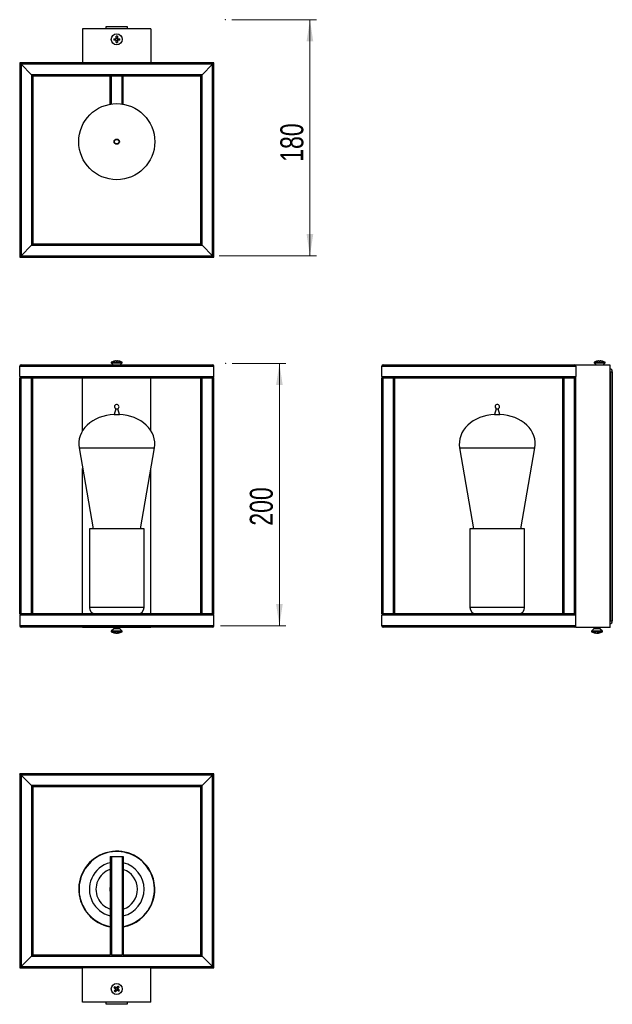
# Model space of a CAD drawing. Header units: millimetres. Extents: x 62 to 152, y 34 to 184.
import ezdxf

# ---------------------------------------------------------------- set-up
doc = ezdxf.new("R2010")
doc.units = ezdxf.units.MM
doc.header["$PDSIZE"] = -1
doc.styles.add('SLDTEXTSTYLE0', font='TXT', dxfattribs={"width": 0.75})
doc.dimstyles.new('SLDDIMSTYLE0', dxfattribs={"dimtxt": 3.5, "dimasz": 3.302, "dimexe": 0, "dimexo": 0.0625, "dimgap": 0.875, "dimtad": 1, "dimlfac": 5, "dimrnd": 1e-09, "dimzin": 12, "dimdsep": 46, "dimtxsty": 'SLDTEXTSTYLE0', "dimsah": 1, "dimcen": 0.09, "dimadec": 0, "dimazin": 3, "dimtfac": 1, "dimtofl": 0, "dimtmove": 0, "dimatfit": 3, "dimfxl": 0, "dimfrac": 2, "dimtolj": 1, "dimtzin": 12, "dimarcsym": 0})

# ---------------------------------------------------------------- blocks, each defined once
blk = doc.blocks.new('_D')
at = {"color": 7, "linetype": 'Continuous', "lineweight": 18}
for p, q in [((94.33, 131.9), (102.53, 131.9)), ((101.53, 131.9), (101.53, 91.9)), ((92.53, 91.9), (102.53, 91.9))]:
    blk.add_line(p, q, dxfattribs=at)
for points in [[(101.53, 131.9), (101.02, 128.6), (102.03, 128.6)], [(101.53, 91.9), (102.03, 95.2), (101.02, 95.2)]]:
    blk.add_solid(points, dxfattribs=at)
at = {"color": 7, "linetype": 'Continuous', "lineweight": 18, "insert": (97.01, 107.16), "char_height": 3.5, "attachment_point": 1, "rotation": 90, "style": 'SLDTEXTSTYLE0'}
blk.add_mtext('200', dxfattribs=at)
blk = doc.blocks.new('_D_1')
at = {"color": 7, "linetype": 'Continuous', "lineweight": 18}
for p, q in [((94.27, 184.32), (107.18, 184.32)), ((106.18, 184.32), (106.18, 148.32)), ((92.33, 148.32), (107.18, 148.32))]:
    blk.add_line(p, q, dxfattribs=at)
for points in [[(106.18, 184.32), (105.67, 181.01), (106.69, 181.01)], [(106.18, 148.32), (106.69, 151.62), (105.67, 151.62)]]:
    blk.add_solid(points, dxfattribs=at)
at = {"color": 7, "linetype": 'Continuous', "lineweight": 18, "insert": (101.67, 162.65), "char_height": 3.5, "attachment_point": 1, "rotation": 90, "style": 'SLDTEXTSTYLE0'}
blk.add_mtext('180', dxfattribs=at)

msp = doc.modelspace()

# ---------------------------------------------------------------- linework, layer by layer
at = {"color": 7, "linetype": 'Continuous', "lineweight": 25}
for p, q in [((75.1258, 182.917), (75.1258, 183.257)), ((75.1258, 183.257), (78.3258, 183.257)), ((78.3258, 183.257), (78.3258, 182.917)), ((81.9258, 182.917), (71.5258, 182.917)), ((71.5258, 182.917), (71.5258, 177.717)), ((76.6221, 181.5027), (76.621, 181.7852)), ((76.827, 181.7861), (76.8281, 181.5035)), ((81.9258, 182.917), (81.9258, 177.717)), ((76.2567, 181.4181), (76.5393, 181.4192)), ((76.5401, 181.2132), (76.2576, 181.2121)), ((76.5345, 181.4192), (76.5354, 181.2132)), ((76.8281, 181.5083), (76.6221, 181.5074)), ((76.6247, 180.8479), (76.6236, 181.1305)), ((76.6236, 181.1257), (76.8296, 181.1265)), ((76.8296, 181.1313), (76.8307, 180.8487)), ((76.9115, 181.4207), (77.1941, 181.4218)), ((77.1949, 181.2158), (76.9123, 181.2147)), ((76.9171, 181.2147), (76.9163, 181.4207)), ((71.5258, 177.717), (61.9258, 177.717)), ((62.1258, 177.517), (61.9258, 177.717)), ((61.9258, 177.717), (61.9258, 148.117)), ((61.9258, 177.717), (62.1258, 177.517)), ((91.3258, 177.517), (62.1258, 177.517)), ((63.7258, 175.917), (62.1258, 177.517)), ((62.1258, 177.517), (62.1258, 148.317)), ((81.9258, 177.717), (71.5258, 177.717)), ((91.5258, 177.717), (81.9258, 177.717)), ((89.7258, 175.917), (91.3258, 177.517)), ((91.3258, 177.517), (91.5258, 177.717)), ((91.5258, 177.717), (91.3258, 177.517)), ((91.3258, 148.317), (91.3258, 177.517)), ((91.5258, 148.117), (91.5258, 177.717)), ((89.7258, 175.917), (63.7258, 175.917)), ((63.9258, 175.717), (63.7258, 175.917)), ((63.7258, 175.917), (63.7258, 149.917)), ((63.7258, 175.917), (63.9258, 175.717)), ((89.5258, 175.717), (63.9258, 175.717)), ((63.9258, 175.717), (63.9258, 150.117)), ((75.7258, 171.4301), (75.7258, 175.717)), ((77.7258, 171.4301), (77.7258, 175.717)), ((89.5258, 175.717), (89.7258, 175.917)), ((89.7258, 175.917), (89.5258, 175.717)), ((89.5258, 150.117), (89.5258, 175.717)), ((89.7258, 149.917), (89.7258, 175.917)), ((62.1258, 148.317), (63.7258, 149.917)), ((63.7258, 149.917), (63.9258, 150.117)), ((63.9258, 150.117), (63.7258, 149.917)), ((63.7258, 149.917), (89.7258, 149.917)), ((63.9258, 150.117), (89.5258, 150.117)), ((89.7258, 149.917), (89.5258, 150.117)), ((89.5258, 150.117), (89.7258, 149.917)), ((91.3258, 148.317), (89.7258, 149.917)), ((61.9258, 148.117), (62.1258, 148.317)), ((62.1258, 148.317), (61.9258, 148.117)), ((61.9258, 148.117), (91.5258, 148.117)), ((62.1258, 148.317), (91.3258, 148.317)), ((91.5258, 148.117), (91.3258, 148.317)), ((91.3258, 148.317), (91.5258, 148.117)), ((76.6236, 132.272), (76.5401, 132.272)), ((76.8281, 132.2214), (76.8281, 132.272)), ((76.8296, 132.272), (76.8295, 132.2214)), ((76.9123, 132.272), (76.8296, 132.272)), ((150.246, 132.272), (150.1626, 132.272)), ((150.4505, 132.2214), (150.4505, 132.272)), ((150.5348, 132.272), (150.452, 132.272)), ((150.452, 132.272), (150.452, 132.2214)), ((61.9258, 131.5018), (91.5258, 131.5018)), ((61.9258, 129.9018), (61.9258, 131.5018)), ((62.1258, 131.7018), (91.3258, 131.7018)), ((75.8858, 132.0842), (75.8858, 131.9842)), ((75.8858, 132.0842), (77.5658, 132.0842)), ((75.8858, 131.9842), (76.1682, 131.7018)), ((75.8858, 131.9842), (77.5658, 131.9842)), ((77.2835, 131.7018), (77.5658, 131.9842)), ((77.5658, 131.9842), (77.5658, 132.0842)), ((91.5258, 129.9018), (91.5258, 131.5018)), ((117.1483, 129.9018), (117.1483, 131.5018)), ((117.1483, 131.5018), (146.7483, 131.5018)), ((117.3483, 131.7018), (146.5483, 131.7018)), ((151.9483, 131.6421), (146.7483, 131.6421)), ((146.7483, 131.5018), (146.7483, 129.9018)), ((149.5083, 132.0842), (149.5083, 131.9842)), ((149.5083, 132.0842), (151.1883, 132.0842)), ((149.5083, 131.9842), (149.8504, 131.6421)), ((149.5083, 131.9842), (151.1883, 131.9842)), ((150.8461, 131.6421), (151.1883, 131.9842)), ((151.1883, 131.9842), (151.1883, 132.0842)), ((151.9483, 91.6421), (151.9483, 131.6421)), ((151.9883, 130.6421), (151.9883, 92.6421)), ((151.9883, 130.6421), (152.2883, 130.6421)), ((152.2883, 130.6421), (152.2883, 92.6421)), ((61.9258, 129.9018), (91.5258, 129.9018)), ((61.9258, 93.7018), (61.9258, 129.7018)), ((61.9258, 129.7018), (62.1258, 129.7018)), ((62.1258, 93.7018), (62.1258, 129.7018)), ((62.1258, 129.7018), (63.7258, 129.7018)), ((63.7258, 93.7018), (63.7258, 129.7018)), ((63.7258, 129.7018), (63.9258, 129.7018)), ((63.9258, 129.7018), (89.5258, 129.7018)), ((63.9258, 93.7018), (63.9258, 129.7018)), ((71.5258, 121.6344), (71.5258, 129.7018)), ((81.9258, 121.6344), (81.9258, 129.7018)), ((89.5258, 93.7018), (89.5258, 129.7018)), ((89.5258, 129.7018), (89.7258, 129.7018)), ((89.7258, 93.7018), (89.7258, 129.7018)), ((89.7258, 129.7018), (91.3258, 129.7018)), ((91.3258, 93.7018), (91.3258, 129.7018)), ((91.3258, 129.7018), (91.5258, 129.7018)), ((91.5258, 93.7018), (91.5258, 129.7018)), ((117.1483, 129.9018), (146.7483, 129.9018)), ((117.1483, 93.7018), (117.1483, 129.7018)), ((117.1483, 129.7018), (117.3483, 129.7018)), ((117.3483, 93.7018), (117.3483, 129.7018)), ((117.3483, 129.7018), (118.9483, 129.7018)), ((118.9483, 93.7018), (118.9483, 129.7018)), ((118.9483, 129.7018), (119.1483, 129.7018)), ((119.1483, 129.7018), (144.7483, 129.7018)), ((119.1483, 93.7018), (119.1483, 129.7018)), ((144.7483, 93.7018), (144.7483, 129.7018)), ((144.7483, 129.7018), (144.9483, 129.7018)), ((144.9483, 93.7018), (144.9483, 129.7018)), ((144.9483, 129.7018), (146.5483, 129.7018)), ((146.5483, 93.7018), (146.5483, 129.7018)), ((146.5483, 129.7018), (146.7483, 129.7018)), ((146.7483, 129.7018), (146.7483, 129.9018)), ((146.7483, 93.7018), (146.7483, 129.7018)), ((76.5711, 124.9845), (76.3235, 124.1303)), ((76.5711, 124.9845), (76.8805, 124.9845)), ((77.1282, 124.1303), (76.8805, 124.9845)), ((134.5935, 124.9845), (134.3459, 124.1303)), ((134.5935, 124.9845), (134.903, 124.9845)), ((135.1506, 124.1303), (134.903, 124.9845)), ((76.3235, 124.1303), (77.1282, 124.1303)), ((134.3459, 124.1303), (135.1506, 124.1303)), ((70.9778, 119.0401), (73.1212, 106.7018)), ((80.3304, 106.7018), (82.4739, 119.0401)), ((129.0002, 119.0401), (131.1437, 106.7018)), ((138.3529, 106.7018), (140.4963, 119.0401)), ((71.5258, 93.7018), (71.5258, 115.8855)), ((81.9258, 93.7018), (81.9258, 115.8855)), ((72.5513, 106.7018), (72.5513, 94.7018)), ((72.9069, 106.7018), (72.5513, 106.7018)), ((80.9003, 106.7018), (72.9069, 106.7018)), ((80.9003, 94.7018), (80.9003, 106.7018)), ((130.5738, 106.7018), (130.5738, 94.7018)), ((138.9228, 106.7018), (130.5738, 106.7018)), ((138.9228, 94.7018), (138.9228, 106.7018)), ((62.1258, 93.7018), (61.9258, 93.7018)), ((61.9258, 93.5018), (61.9258, 91.9018)), ((91.5258, 93.5018), (61.9258, 93.5018)), ((63.7258, 93.7018), (62.1258, 93.7018)), ((63.9258, 93.7018), (63.7258, 93.7018)), ((89.5258, 93.7018), (63.9258, 93.7018)), ((89.7258, 93.7018), (89.5258, 93.7018)), ((91.3258, 93.7018), (89.7258, 93.7018)), ((91.5258, 93.7018), (91.3258, 93.7018)), ((91.5258, 91.9018), (91.5258, 93.5018)), ((117.3483, 93.7018), (117.1483, 93.7018)), ((146.7483, 93.5018), (117.1483, 93.5018)), ((117.1483, 91.9018), (117.1483, 93.5018)), ((118.9483, 93.7018), (117.3483, 93.7018)), ((119.1483, 93.7018), (118.9483, 93.7018)), ((144.7483, 93.7018), (119.1483, 93.7018)), ((144.9483, 93.7018), (144.7483, 93.7018)), ((146.5483, 93.7018), (144.9483, 93.7018)), ((146.7483, 93.7018), (146.5483, 93.7018)), ((146.7483, 93.5018), (146.7483, 93.7018)), ((146.7483, 91.9018), (146.7483, 93.5018)), ((91.5258, 91.9018), (61.9258, 91.9018)), ((91.3258, 91.7018), (62.1258, 91.7018)), ((71.5258, 91.6421), (71.5258, 91.7018)), ((81.9258, 91.6421), (71.5258, 91.6421)), ((76.3258, 91.6421), (76.3258, 91.5919)), ((77.1258, 91.5919), (77.1258, 91.6421)), ((81.9258, 91.6421), (81.9258, 91.7018)), ((146.7483, 91.9018), (117.1483, 91.9018)), ((146.5483, 91.7018), (117.3483, 91.7018)), ((146.7483, 91.6421), (146.7483, 91.9018)), ((151.9483, 91.6421), (146.7483, 91.6421)), ((149.5483, 91.6421), (149.5483, 91.5919)), ((150.3483, 91.5919), (150.3483, 91.6421)), ((151.9883, 92.6421), (152.2883, 92.6421)), ((76.2672, 91.4505), (75.8858, 91.069)), ((75.8858, 91.069), (75.8858, 90.969)), ((77.5658, 91.069), (75.8858, 91.069)), ((77.5658, 90.969), (75.8858, 90.969)), ((76.5131, 90.7812), (76.5149, 90.7812)), ((76.5325, 90.7812), (76.5149, 90.7812)), ((76.6371, 90.7812), (76.7533, 90.7812)), ((76.8145, 90.7812), (76.7533, 90.7812)), ((76.9169, 90.8291), (76.9192, 90.7812)), ((76.9192, 90.7812), (76.9385, 90.7812)), ((77.5658, 91.069), (77.1844, 91.4505)), ((77.5658, 90.969), (77.5658, 91.069)), ((149.4897, 91.4505), (149.1083, 91.069)), ((149.1083, 91.069), (149.1083, 90.969)), ((150.7883, 91.069), (149.1083, 91.069)), ((150.7883, 90.969), (149.1083, 90.969)), ((149.7356, 90.7812), (149.7374, 90.7812)), ((149.7549, 90.7812), (149.7374, 90.7812)), ((149.8596, 90.7812), (149.9758, 90.7812)), ((150.037, 90.7812), (149.9758, 90.7812)), ((150.1393, 90.8291), (150.1416, 90.7812)), ((150.1416, 90.7812), (150.161, 90.7812)), ((150.7883, 91.069), (150.4068, 91.4505)), ((150.7883, 90.969), (150.7883, 91.069)), ((61.9258, 69.3159), (61.9258, 39.7159)), ((91.5258, 69.3159), (61.9258, 69.3159)), ((62.1258, 69.1159), (62.1258, 39.9159)), ((62.1258, 69.1159), (63.7258, 67.5159)), ((91.3258, 69.1159), (62.1258, 69.1159)), ((89.7258, 67.5159), (91.3258, 69.1159)), ((91.3258, 39.9159), (91.3258, 69.1159)), ((91.5258, 39.7159), (91.5258, 69.3159)), ((63.7258, 67.5159), (63.7258, 41.5159)), ((89.7258, 67.5159), (63.7258, 67.5159)), ((63.9258, 67.3159), (63.9258, 41.7159)), ((89.5258, 67.3159), (63.9258, 67.3159)), ((89.7258, 67.5159), (89.5258, 67.3159)), ((89.5258, 41.7159), (89.5258, 67.3159)), ((89.7258, 41.5159), (89.7258, 67.5159)), ((75.7258, 56.7159), (75.7258, 41.7159)), ((75.7258, 56.7159), (75.9258, 56.7159)), ((75.9258, 56.7159), (75.9258, 41.7159)), ((75.9258, 56.7159), (77.5258, 56.7159)), ((77.5258, 56.7159), (77.5258, 41.7159)), ((77.5258, 56.7159), (77.7258, 56.7159)), ((77.7258, 56.7159), (77.7258, 41.7159)), ((62.1258, 39.9159), (63.7258, 41.5159)), ((63.7258, 41.5159), (89.7258, 41.5159)), ((63.9258, 41.7159), (75.7258, 41.7159)), ((75.9258, 41.7159), (75.7258, 41.7159)), ((75.9258, 41.7159), (77.5258, 41.7159)), ((77.7258, 41.7159), (77.5258, 41.7159)), ((77.7258, 41.7159), (89.5258, 41.7159)), ((89.7258, 41.5159), (91.3258, 39.9159)), ((61.9258, 39.7159), (71.5258, 39.7159)), ((62.1258, 39.9159), (91.3258, 39.9159)), ((71.5258, 34.5159), (71.5258, 39.7159)), ((81.9258, 39.7159), (71.5258, 39.7159)), ((81.9258, 34.5159), (81.9258, 39.7159)), ((81.9258, 39.7159), (91.5258, 39.7159)), ((76.6333, 36.712), (76.5111, 36.5462)), ((76.5297, 36.4233), (76.6955, 36.3011)), ((76.922, 36.6084), (76.7562, 36.7306)), ((76.8184, 36.3197), (76.9406, 36.4855)), ((81.9258, 34.5159), (71.5258, 34.5159)), ((75.1258, 34.1759), (75.1258, 34.5159)), ((78.3258, 34.1759), (75.1258, 34.1759)), ((78.3258, 34.5159), (78.3258, 34.1759))]:
    msp.add_line(p, q, dxfattribs=at)
at = {"color": 1, "linetype": 'Continuous', "lineweight": 25}
for p, q in [((75.9258, 171.4615), (75.9258, 175.717)), ((77.5258, 171.4615), (77.5258, 175.717)), ((70.9778, 119.0401), (82.4739, 119.0401)), ((129.0002, 119.0401), (140.4963, 119.0401)), ((72.9069, 94.7018), (72.5513, 94.7018)), ((80.9003, 94.7018), (72.9069, 94.7018)), ((138.9228, 94.7018), (130.5738, 94.7018)), ((76.3258, 91.5919), (77.1258, 91.5919)), ((149.5483, 91.5919), (150.3483, 91.5919)), ((76.9979, 91.4505), (76.2672, 91.4505)), ((77.1844, 91.4505), (76.9979, 91.4505)), ((149.5791, 91.4505), (149.4897, 91.4505)), ((150.4068, 91.4505), (149.5791, 91.4505))]:
    msp.add_line(p, q, dxfattribs=at)
at = {"color": 7, "linetype": 'Continuous', "lineweight": 25, "flags": 128}
for points in [[(77.1949, 132.2214), (77.1954, 132.2225), (77.1957, 132.2233), (77.1958, 132.2238), (77.1958, 132.224), (77.1956, 132.2238), (77.1953, 132.2233), (77.1948, 132.2225), (77.1941, 132.2214)], [(149.8783, 132.224), (149.8783, 132.224), (149.8785, 132.2238), (149.8788, 132.2233), (149.8793, 132.2225), (149.88, 132.2214)], [(150.8174, 132.2214), (150.8178, 132.2225), (150.8181, 132.2233), (150.8183, 132.2238), (150.8182, 132.224), (150.8181, 132.2238), (150.8177, 132.2233), (150.8172, 132.2225), (150.8165, 132.2214)], [(61.9258, 69.3159), (61.9289, 69.3128), (61.9379, 69.3038), (61.9526, 69.2891), (61.9726, 69.2691), (61.9973, 69.2444), (62.0258, 69.2159), (62.0574, 69.1843), (62.0911, 69.1506), (62.1258, 69.1159)], [(62.1258, 69.1159), (62.0868, 69.1549), (62.0493, 69.1924), (62.0147, 69.227), (61.9844, 69.2573), (61.9595, 69.2822), (61.9411, 69.3006), (61.9297, 69.312), (61.9258, 69.3159)], [(91.3258, 69.1159), (91.3606, 69.1506), (91.3942, 69.1843), (91.4258, 69.2159), (91.4544, 69.2444), (91.479, 69.2691), (91.499, 69.2891), (91.5138, 69.3038), (91.5228, 69.3128), (91.5258, 69.3159)], [(91.5258, 69.3159), (91.5228, 69.3128), (91.5138, 69.3038), (91.499, 69.2891), (91.479, 69.2691), (91.4544, 69.2444), (91.4258, 69.2159), (91.3942, 69.1843), (91.3606, 69.1506), (91.3258, 69.1159)], [(63.7258, 67.5159), (63.7648, 67.4769), (63.8024, 67.4393), (63.8369, 67.4048), (63.8672, 67.3744), (63.8921, 67.3496), (63.9106, 67.3311), (63.922, 67.3197), (63.9258, 67.3159)], [(63.9258, 67.3159), (63.9228, 67.3189), (63.9138, 67.3279), (63.899, 67.3427), (63.879, 67.3627), (63.8544, 67.3873), (63.8258, 67.4159), (63.7942, 67.4475), (63.7606, 67.4811), (63.7258, 67.5159)], [(89.5258, 67.3159), (89.5289, 67.3189), (89.5379, 67.3279), (89.5526, 67.3427), (89.5726, 67.3627), (89.5973, 67.3873), (89.6258, 67.4159), (89.6574, 67.4475), (89.6911, 67.4811), (89.7258, 67.5159)], [(63.7258, 41.5159), (63.7648, 41.5549), (63.8024, 41.5924), (63.8369, 41.627), (63.8672, 41.6573), (63.8921, 41.6822), (63.9106, 41.7006), (63.922, 41.712), (63.9258, 41.7159)], [(63.9258, 41.7159), (63.922, 41.712), (63.9106, 41.7006), (63.8921, 41.6822), (63.8672, 41.6573), (63.8369, 41.627), (63.8024, 41.5924), (63.7648, 41.5549), (63.7258, 41.5159)], [(89.5258, 41.7159), (89.5289, 41.7128), (89.5379, 41.7038), (89.5526, 41.6891), (89.5726, 41.6691), (89.5973, 41.6444), (89.6258, 41.6159), (89.6574, 41.5843), (89.6911, 41.5506), (89.7258, 41.5159)], [(89.7258, 41.5159), (89.6868, 41.5549), (89.6493, 41.5924), (89.6147, 41.627), (89.5844, 41.6573), (89.5595, 41.6822), (89.5411, 41.7006), (89.5297, 41.712), (89.5258, 41.7159)], [(61.9258, 39.7159), (61.9289, 39.7189), (61.9379, 39.7279), (61.9526, 39.7427), (61.9726, 39.7627), (61.9973, 39.7873), (62.0258, 39.8159), (62.0574, 39.8475), (62.0911, 39.8811), (62.1258, 39.9159)], [(62.1258, 39.9159), (62.0868, 39.8769), (62.0493, 39.8393), (62.0147, 39.8048), (61.9844, 39.7744), (61.9595, 39.7496), (61.9411, 39.7311), (61.9297, 39.7197), (61.9258, 39.7159)], [(91.3258, 39.9159), (91.3648, 39.8769), (91.4024, 39.8393), (91.4369, 39.8048), (91.4672, 39.7744), (91.4921, 39.7496), (91.5106, 39.7311), (91.522, 39.7197), (91.5258, 39.7159)], [(91.5258, 39.7159), (91.5228, 39.7189), (91.5138, 39.7279), (91.499, 39.7427), (91.479, 39.7627), (91.4544, 39.7873), (91.4258, 39.8159), (91.3942, 39.8475), (91.3606, 39.8811), (91.3258, 39.9159)], [(76.5149, 36.5434), (76.4862, 36.5645), (76.4575, 36.5857), (76.4289, 36.6068), (76.4004, 36.6278), (76.372, 36.6487), (76.3437, 36.6696), (76.3155, 36.6903), (76.2874, 36.711)], [(76.3649, 36.1997), (76.3855, 36.2277), (76.4063, 36.2559), (76.4272, 36.2842), (76.4481, 36.3126), (76.4691, 36.3412), (76.4902, 36.3697), (76.5113, 36.3984), (76.5325, 36.4272)], [(76.4096, 36.8768), (76.4377, 36.8562), (76.4659, 36.8354), (76.4942, 36.8145), (76.5226, 36.7936), (76.5511, 36.7726), (76.5797, 36.7515), (76.6084, 36.7304), (76.6371, 36.7092)], [(76.6983, 36.305), (76.6772, 36.2762), (76.656, 36.2475), (76.6349, 36.2189), (76.6139, 36.1904), (76.593, 36.162), (76.5721, 36.1337), (76.5514, 36.1055), (76.5307, 36.0775)], [(76.7533, 36.7268), (76.7745, 36.7555), (76.7956, 36.7842), (76.8167, 36.8128), (76.8377, 36.8413), (76.8587, 36.8697), (76.8795, 36.898), (76.9003, 36.9262), (76.921, 36.9543)], [(77.042, 36.1549), (77.014, 36.1756), (76.9858, 36.1963), (76.9575, 36.2172), (76.9291, 36.2381), (76.9005, 36.2592), (76.8719, 36.2802), (76.8433, 36.3014), (76.8145, 36.3225)], [(77.0868, 36.832), (77.0661, 36.804), (77.0453, 36.7758), (77.0245, 36.7475), (77.0036, 36.7191), (76.9825, 36.6906), (76.9615, 36.662), (76.9403, 36.6333), (76.9192, 36.6046)], [(76.9367, 36.4884), (76.9655, 36.4672), (76.9942, 36.4461), (77.0228, 36.425), (77.0513, 36.404), (77.0797, 36.383), (77.108, 36.3622), (77.1362, 36.3414), (77.1642, 36.3207)]]:
    msp.add_lwpolyline(points, dxfattribs=at)
at = {"color": 7, "linetype": 'Continuous', "lineweight": 25}
for centre, radius in [((76.7258, 181.317), 0.84), ((76.7258, 165.717), 5.8), ((76.7258, 165.717), 0.4023), ((76.7258, 165.717), 0.3466), ((76.7258, 36.5159), 0.84)]:
    msp.add_circle(centre, radius, dxfattribs=at)
for centre, radius, start, end in [((76.7402, 177.7022), 4.0847, 88.782401, 91.672219), ((80.3406, 181.3313), 4.0847, 178.782401, 181.672219), ((76.7258, 181.317), 0.2127, 119.190184, 151.264436), ((76.7258, 181.317), 0.2127, 209.190184, 241.264436), ((76.7258, 181.317), 0.1702, 142.986206, 217.468414), ((76.7258, 181.317), 0.1702, 127.468414, 142.986206), ((76.7258, 181.317), 0.1702, 217.468414, 232.986206), ((76.7258, 181.317), 0.1702, 52.986206, 127.468414), ((76.7258, 181.317), 0.1702, 232.986206, 307.468414), ((76.7115, 184.9317), 4.0847, 268.782401, 271.672219), ((76.7258, 181.317), 0.2127, 29.190184, 61.264436), ((76.7258, 181.317), 0.1702, 37.468414, 52.986206), ((76.7258, 181.317), 0.1702, 307.468414, 322.986206), ((76.7258, 181.317), 0.2127, 299.190184, 331.264436), ((76.7258, 181.317), 0.1702, 322.986206, 37.468414), ((73.1111, 181.3026), 4.0847, 358.782401, 1.672219), ((76.7258, 130.4202), 1.864, 104.603844, 116.784996), ((76.2486, 132.2174), 0.00981, 24.216515, 42.501267), ((76.7254, 130.4202), 1.8611, 95.738783, 104.585381), ((76.7262, 130.4202), 1.8611, 95.738783, 104.585381), ((76.724, 130.1867), 2.0372, 89.947561, 92.897648), ((74.1504, 132.192), 2.4744, 0.681397, 1.854506), ((76.7277, 130.1863), 2.0377, 87.102634, 92.897366), ((79.3012, 132.192), 2.4744, 178.145494, 179.318603), ((74.3564, 132.192), 2.4744, 0.681397, 1.854506), ((76.7262, 130.4202), 1.8611, 75.414619, 84.261217), ((76.7258, 130.4202), 1.864, 63.215004, 75.396156), ((150.3483, 130.4202), 1.864, 104.603844, 116.784996), ((150.3478, 130.4203), 1.8611, 95.737933, 104.584791), ((150.3487, 130.4202), 1.8611, 95.737969, 104.584651), ((150.3447, 130.2507), 1.9733, 89.896745, 92.94267), ((147.7767, 132.1921), 2.4706, 0.680064, 1.854913), ((150.3501, 130.1833), 2.0407, 87.106951, 92.893049), ((152.9198, 132.1921), 2.4706, 178.145087, 179.319936), ((147.9827, 132.1921), 2.4706, 0.680064, 1.854913), ((150.3487, 130.4203), 1.8611, 75.415209, 84.262067), ((150.3483, 130.4202), 1.864, 63.215004, 75.396156), ((62.1258, 131.5018), 0.2, 90, 180), ((91.3258, 131.5018), 0.2, 0, 90), ((117.3483, 131.5018), 0.2, 90, 180), ((146.5483, 131.5018), 0.2, 0, 90), ((151.7883, 130.6421), 0.5, 360, 71.337075), ((151.7883, 130.6421), 0.2, 360, 36.869898), ((62.1258, 129.9018), 0.2, 180, 270), ((91.3258, 129.9018), 0.2, 270, 0), ((117.3483, 129.9018), 0.2, 180, 270), ((146.5483, 129.9018), 0.2, 270, 0), ((76.7258, 125.2946), 0.3466, 296.515833, 180), ((76.7258, 125.2946), 0.3466, 180, 243.484167), ((134.7483, 125.2946), 0.3466, 296.515833, 180), ((134.7483, 125.2946), 0.3466, 180, 243.484167), ((73.5513, 94.7018), 1, 180, 270), ((79.9003, 94.7018), 1, 270, 0), ((131.5738, 94.7018), 1, 180, 270), ((137.9228, 94.7018), 1, 270, 0), ((62.1258, 93.5018), 0.2, 90, 180), ((91.3258, 93.5018), 0.2, 0, 90), ((117.3483, 93.5018), 0.2, 90, 180), ((146.5483, 93.5018), 0.2, 0, 90), ((62.1258, 91.9018), 0.2, 180, 270), ((76.1258, 91.5919), 0.2, 315, 0), ((77.3258, 91.5919), 0.2, 180, 225), ((91.3258, 91.9018), 0.2, 270, 0), ((117.3483, 91.9018), 0.2, 180, 270), ((146.5483, 91.9018), 0.2, 270, 0), ((149.3483, 91.5919), 0.2, 315, 0), ((150.5483, 91.5919), 0.2, 180, 225), ((151.7883, 92.6421), 0.2, 323.130102, 0), ((151.7883, 92.6421), 0.5, 288.662925, 0), ((76.7258, 92.633), 1.864, 243.215004, 263.447639), ((76.3485, 91.5473), 0.718, 265.117987, 274.882013), ((76.669, 92.0094), 1.2378, 252.045755, 262.848624), ((76.7912, 92.0094), 1.2378, 252.045755, 262.848624), ((76.6322, 91.4849), 0.714, 279.766774, 293.855444), ((76.6627, 91.9963), 1.2245, 277.122512, 282.073075), ((76.798, 91.4849), 0.714, 279.766774, 293.855444), ((77.0039, 92.1502), 1.321, 266.401203, 273.598797), ((76.7258, 92.633), 1.864, 276.552361, 296.784996), ((149.9483, 92.633), 1.864, 243.215004, 263.447639), ((149.571, 91.5473), 0.718, 265.117783, 274.882217), ((149.8915, 92.0096), 1.238, 252.046202, 262.847783), ((150.0137, 92.0096), 1.238, 252.046202, 262.847783), ((149.8546, 91.485), 0.7141, 279.767965, 293.854474), ((149.885, 91.9972), 1.2255, 277.124415, 282.071203), ((150.0204, 91.485), 0.7141, 279.767986, 293.854735), ((150.2263, 92.1502), 1.3209, 266.40106, 273.59894), ((149.9483, 92.633), 1.864, 276.552361, 296.784996), ((76.7258, 51.7159), 5.8, 29.683828, 260.071808), ((76.7258, 51.7159), 4.1745, 103.859895, 156.180067), ((76.7258, 51.7159), 4.1745, 283.859895, 76.140105), ((76.7258, 51.7159), 5.8, 279.928192, 29.683828), ((76.7258, 51.7159), 4.1745, 156.180067, 256.140105), ((76.7258, 51.7159), 1.05, 162.24721, 197.75279), ((76.7258, 51.7159), 1.05, 342.24721, 17.75279), ((79.6365, 34.3708), 4.0857, 142.166045, 145.055207), ((78.8695, 39.4247), 4.0834, 232.165352, 235.056146), ((76.7258, 36.5159), 0.2127, 172.573577, 204.647828), ((76.7258, 36.5159), 0.1702, 106.369599, 180.851806), ((76.7258, 36.5159), 0.1702, 180.851806, 196.369599), ((76.7258, 36.5159), 0.1702, 196.369599, 270.851806), ((76.7258, 36.5159), 0.2127, 82.573577, 114.647828), ((76.7258, 36.5159), 0.1702, 90.851806, 106.369599), ((76.7258, 36.5159), 0.2127, 262.573577, 294.647828), ((76.7258, 36.5159), 0.1702, 16.369599, 90.851806), ((76.7258, 36.5159), 0.1702, 270.851806, 286.369599), ((76.7258, 36.5159), 0.1702, 286.369599, 0.851806), ((76.7258, 36.5159), 0.1702, 0.851806, 16.369599), ((76.7258, 36.5159), 0.2127, 352.573577, 24.647828), ((74.5825, 33.6076), 4.0827, 52.165055, 55.05632), ((73.8148, 38.6612), 4.0861, 322.166194, 325.055057)]:
    msp.add_arc(centre, radius, start, end, dxfattribs=at)
at = {"color": 1, "linetype": 'Continuous', "lineweight": 25}
for radius, start, end in [(5.748, 280.018891, 209.683828), (3.1745, 108.361315, 156.180067), (3.1745, 288.361315, 71.638685), (3.1745, 156.180067, 251.638685), (5.748, 209.683828, 259.981109)]:
    msp.add_arc((76.7258, 51.7159), radius, start, end, dxfattribs=at)
at = {"color": 7, "linetype": 'Continuous', "lineweight": 25}
for centre, major_axis, start_param, end_param in [((76.7258, 119.6411), (-5.8, 0), 4.78181337, 6.4171628), ((76.7258, 119.6411), (5.8, 0), 6.14920782, 7.78455724), ((134.7483, 119.6411), (-5.8, 0), 4.78181337, 6.4171628), ((134.7483, 119.6411), (5.8, 0), 6.14920782, 7.78455724)]:
    msp.add_ellipse(centre, major_axis=major_axis, ratio=0.77586207, start_param=start_param, end_param=end_param, dxfattribs=at)
for points, knots in [([(76.5899, 181.4194), (76.5856, 181.4194), (76.5701, 181.4194), (76.5535, 181.4193), (76.5412, 181.4192), (76.5393, 181.4192)], [0, 0, 0, 0, 0.24480318, 0.88132878, 1, 1, 1, 1]), ([(76.5401, 181.2132), (76.5421, 181.2132), (76.5543, 181.2133), (76.5709, 181.2134), (76.5864, 181.2134), (76.5907, 181.2134)], [0, 0, 0, 0, 0.11867122, 0.75519681, 1, 1, 1, 1]), ([(76.6221, 181.5027), (76.6221, 181.5007), (76.6221, 181.4885), (76.6222, 181.4719), (76.6223, 181.4564), (76.6223, 181.4521)], [0, 0, 0, 0, 0.118671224, 0.755196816, 1, 1, 1, 1]), ([(76.6234, 181.1811), (76.6234, 181.1768), (76.6234, 181.1612), (76.6235, 181.1447), (76.6236, 181.1324), (76.6236, 181.1305)], [0, 0, 0, 0, 0.24480318, 0.88132878, 1, 1, 1, 1]), ([(76.8283, 181.4529), (76.8283, 181.4572), (76.8282, 181.4727), (76.8281, 181.4893), (76.8281, 181.5016), (76.8281, 181.5035)], [0, 0, 0, 0, 0.24480318, 0.88132878, 1, 1, 1, 1]), ([(76.8296, 181.1313), (76.8296, 181.1332), (76.8295, 181.1455), (76.8294, 181.1621), (76.8294, 181.1776), (76.8294, 181.1819)], [0, 0, 0, 0, 0.11867122, 0.75519682, 1, 1, 1, 1]), ([(76.9115, 181.4207), (76.9096, 181.4207), (76.8973, 181.4207), (76.8807, 181.4206), (76.8652, 181.4205), (76.8609, 181.4205)], [0, 0, 0, 0, 0.118671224, 0.755196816, 1, 1, 1, 1]), ([(76.8617, 181.2145), (76.866, 181.2145), (76.8815, 181.2146), (76.8981, 181.2147), (76.9104, 181.2147), (76.9123, 181.2147)], [0, 0, 0, 0, 0.24480319, 0.88132878, 1, 1, 1, 1]), ([(76.5149, 36.5434), (76.5165, 36.5422), (76.5263, 36.5349), (76.5397, 36.5251), (76.5522, 36.5159), (76.5556, 36.5133)], [0, 0, 0, 0, 0.11867242, 0.75519627, 1, 1, 1, 1]), ([(76.5625, 36.4679), (76.56, 36.4644), (76.5508, 36.4519), (76.5409, 36.4386), (76.5336, 36.4287), (76.5325, 36.4272)], [0, 0, 0, 0, 0.24480371, 0.88132753, 1, 1, 1, 1]), ([(76.6779, 36.6792), (76.6744, 36.6817), (76.6619, 36.6909), (76.6485, 36.7008), (76.6387, 36.7081), (76.6371, 36.7092)], [0, 0, 0, 0, 0.244803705, 0.881327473, 1, 1, 1, 1]), ([(76.6983, 36.305), (76.6995, 36.3065), (76.7068, 36.3164), (76.7166, 36.3297), (76.7258, 36.3422), (76.7284, 36.3457)], [0, 0, 0, 0, 0.11867247, 0.75519629, 1, 1, 1, 1]), ([(76.7533, 36.7268), (76.7522, 36.7252), (76.7449, 36.7154), (76.7351, 36.702), (76.7259, 36.6895), (76.7233, 36.6861)], [0, 0, 0, 0, 0.11867247, 0.75519629, 1, 1, 1, 1]), ([(76.7738, 36.3526), (76.7773, 36.35), (76.7897, 36.3408), (76.8031, 36.331), (76.813, 36.3237), (76.8145, 36.3225)], [0, 0, 0, 0, 0.244803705, 0.881327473, 1, 1, 1, 1]), ([(76.8891, 36.5638), (76.8917, 36.5673), (76.9009, 36.5798), (76.9107, 36.5932), (76.918, 36.603), (76.9192, 36.6046)], [0, 0, 0, 0, 0.244803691, 0.881327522, 1, 1, 1, 1]), ([(76.9367, 36.4884), (76.9352, 36.4895), (76.9253, 36.4968), (76.912, 36.5066), (76.8995, 36.5158), (76.896, 36.5184)], [0, 0, 0, 0, 0.11867241, 0.75519617, 1, 1, 1, 1])]:
    msp.add_open_spline(points, degree=3, knots=knots, dxfattribs=at)
at = {"color": 7, "linetype": 'Continuous', "lineweight": 0}
for p in [(93.2716, 184.317), (93.3339, 131.9018)]:
    msp.add_point(p, dxfattribs=at)

# ---------------------------------------------------------------- dimensions: what is measured, and where the dimension line sits
at = {"color": 7, "linetype": 'Continuous', "lineweight": 18}
for base, p1, p2, picture, middle in [((106.1774, 148.317), (93.2716, 184.317), (91.3258, 148.317), '_D_1', (106.1774, 166.5294)), ((101.5258, 91.9018), (93.3339, 131.9018), (91.5258, 91.9018), '_D', (101.5258, 111.0429))]:
    dim = msp.add_linear_dim(base=base, p1=p1, p2=p2, angle=90, dimstyle='SLDDIMSTYLE0', dxfattribs=at)
    dim.commit()
    dim.dimension.update_dxf_attribs({"geometry": picture, "text_midpoint": middle, "dimtype": 160})

doc.saveas('drawing.dxf')
